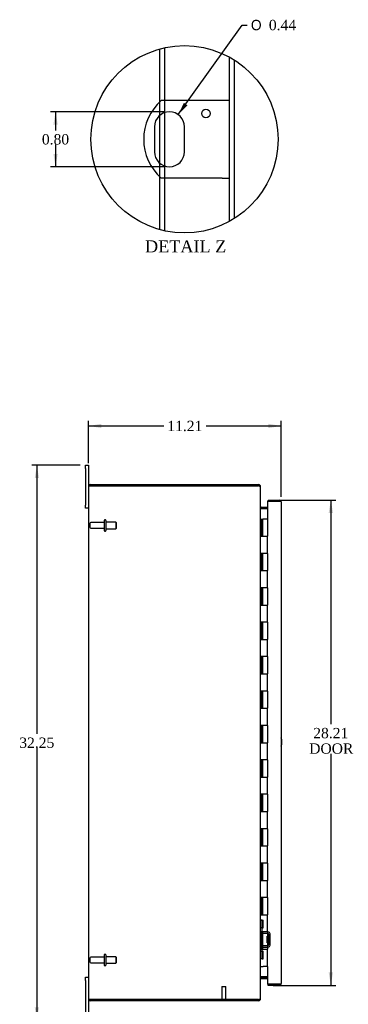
# Model space of a CAD drawing. Header units: inches. Extents: x 9 to 148, y 2 to 98.
# Tile 2 of 8: x 9 to 28, y 31 to 89. Entities that reach past the tile are written whole.
import ezdxf
from ezdxf.enums import TextEntityAlignment as Align

# ---------------------------------------------------------------- set-up
doc = ezdxf.new("R2010")
doc.units = ezdxf.units.IN
doc.header["$MEASUREMENT"] = 0
doc.layers.get('0').update_dxf_attribs({"linetype": 'CONTINUOUS'})
for name, color, linetype in [('COM40153-1', 7, 'CONTINUOUS'), ('COM42780', 7, 'CONTINUOUS'), ('COM48482', 7, 'CONTINUOUS'), ('COM71780-16', 7, 'CONTINUOUS'), ('DEFAULT', 7, 'CONTINUOUS'), ('FET07710', 7, 'CONTINUOUS'), ('HNG10620-26B', 7, 'CONTINUOUS'), ('HNG10620-26C', 7, 'CONTINUOUS'), ('STD21878', 7, 'CONTINUOUS'), ('STD26094', 7, 'CONTINUOUS')]:
    doc.layers.add(name, color=color, linetype=linetype)
doc.styles.add('SEACAD_SOLID_EDGE_ANSI1_SY', font='txt')
doc.styles.add('SEACAD_TIMES_NEW_ROMAN', font='times.ttf')

# ---------------------------------------------------------------- blocks, each defined once
blk = doc.blocks.new('GDIMGGROUP5')
at = {"layer": 'DEFAULT', "linetype": 'Continuous'}
for points in [[(13.36, 65.158), (12.61, 65.033), (13.36, 64.908)], [(23.07, 65.158), (23.07, 64.908), (23.82, 65.033)]]:
    blk.add_hatch(color=136, dxfattribs=at).paths.add_polyline_path(points)
at = {"layer": 'DEFAULT', "color": 136, "linetype": 'Continuous'}
for p, q in [((12.61, 62.862), (12.61, 65.333)), ((23.82, 60.919), (23.82, 65.333)), ((12.61, 65.033), (16.981, 65.033)), ((19.449, 65.033), (23.82, 65.033))]:
    blk.add_line(p, q, dxfattribs=at)
at = {"layer": 'DEFAULT', "color": 136, "linetype": 'Continuous', "style": 'SEACAD_TIMES_NEW_ROMAN'}
blk.add_text('11.21', height=0.6, dxfattribs=at).set_placement((17.191, 65.333), align=Align.TOP_LEFT)
blk = doc.blocks.new('GDIMGGROUP6')
at = {"layer": 'DEFAULT', "linetype": 'Continuous'}
for points in [[(9.48, 62), (9.73, 62), (9.605, 62.75)], [(9.48, 31.25), (9.605, 30.5), (9.73, 31.25)]]:
    blk.add_hatch(color=136, dxfattribs=at).paths.add_polyline_path(points)
at = {"layer": 'DEFAULT', "color": 136, "linetype": 'Continuous'}
for p, q in [((12.123, 62.75), (9.305, 62.75)), ((9.605, 62.75), (9.605, 47.135)), ((9.605, 46.325), (9.605, 30.5)), ((12.123, 30.5), (9.305, 30.5))]:
    blk.add_line(p, q, dxfattribs=at)
at = {"layer": 'DEFAULT', "color": 136, "linetype": 'Continuous', "style": 'SEACAD_TIMES_NEW_ROMAN'}
blk.add_text('32.25', height=0.6, dxfattribs=at).set_placement((8.581, 46.925), align=Align.TOP_LEFT)
blk = doc.blocks.new('GDIMGGROUP21')
at = {"layer": 'DEFAULT', "linetype": 'Continuous'}
for points in [[(26.826, 59.977), (26.701, 60.727), (26.576, 59.977)], [(26.826, 33.272), (26.576, 33.272), (26.701, 32.522)]]:
    blk.add_hatch(color=136, dxfattribs=at).paths.add_polyline_path(points)
at = {"layer": 'DEFAULT', "color": 136, "linetype": 'Continuous'}
for p, q in [((23.353, 60.727), (27.001, 60.727)), ((26.701, 60.727), (26.701, 47.694)), ((26.701, 45.984), (26.701, 32.522)), ((23.353, 32.522), (27.001, 32.522))]:
    blk.add_line(p, q, dxfattribs=at)
at = {"layer": 'DEFAULT', "color": 136, "linetype": 'Continuous', "style": 'SEACAD_TIMES_NEW_ROMAN'}
for s, p in [('28.21', (25.677, 47.484)), ('DOOR', (25.443, 46.584))]:
    blk.add_text(s, height=0.6, dxfattribs=at).set_placement(p, align=Align.TOP_LEFT)
blk = doc.blocks.new('GDIMGGROUP26')
at = {"layer": 'DEFAULT', "linetype": 'Continuous'}
blk.add_hatch(color=136, dxfattribs=at).paths.add_polyline_path([(18.159, 83.812), (17.824, 83.129), (18.362, 83.667)])
at = {"layer": 'DEFAULT', "color": 136, "linetype": 'Continuous'}
for p, q in [((17.824, 83.129), (21.541, 88.332)), ((21.541, 88.332), (21.841, 88.332))]:
    blk.add_line(p, q, dxfattribs=at)
for s, style, p in [('O', 'SEACAD_SOLID_EDGE_ANSI1_SY', (22.051, 88.632)), ('0.44', 'SEACAD_TIMES_NEW_ROMAN', (23.095, 88.632))]:
    blk.add_text(s, height=0.6, dxfattribs=dict(at, style=style)).set_placement(p, align=Align.TOP_LEFT)
blk = doc.blocks.new('GDIMGGROUP27')
at = {"layer": 'DEFAULT', "linetype": 'Continuous'}
for points in [[(10.566, 82.542), (10.816, 82.542), (10.691, 83.292)], [(10.566, 80.842), (10.691, 80.092), (10.816, 80.842)]]:
    blk.add_hatch(color=136, dxfattribs=at).paths.add_polyline_path(points)
at = {"layer": 'DEFAULT', "color": 136, "linetype": 'Continuous'}
for p, q in [((17.016, 83.292), (10.391, 83.292)), ((10.691, 83.292), (10.691, 82.202)), ((10.691, 81.392), (10.691, 80.092)), ((17.016, 80.092), (10.391, 80.092))]:
    blk.add_line(p, q, dxfattribs=at)
at = {"layer": 'DEFAULT', "color": 136, "linetype": 'Continuous', "style": 'SEACAD_TIMES_NEW_ROMAN'}
blk.add_text('0.80', height=0.6, dxfattribs=at).set_placement((9.895, 81.992), align=Align.TOP_LEFT)

msp = doc.modelspace()

# ---------------------------------------------------------------- linework, layer by layer
at = {"color": 7}
msp.add_circle((18.19, 81.692), 5.442, dxfattribs=at)
at = {"layer": 'COM40153-1', "color": 7}
for p, q in [((20.384, 83.942), (16.832, 83.942)), ((20.816, 83.942), (20.384, 83.942)), ((16.442, 82.418), (16.442, 80.966)), ((18.19, 80.966), (18.19, 82.418)), ((20.384, 79.442), (16.832, 79.442)), ((20.384, 79.442), (20.816, 79.442))]:
    msp.add_line(p, q, dxfattribs=at)
msp.add_circle((19.44, 83.194), 0.25, dxfattribs=at)
for centre, radius, start, end in [((18.816, 81.692), 3, 131.4096, 228.5904), ((17.316, 82.418), 0.874, 0, 180), ((17.316, 80.966), 0.874, 180, 0), ((23.11, 46.665), 0.75, 341.2031, 18.7969)]:
    msp.add_arc(centre, radius, start, end, dxfattribs=at)
at = {"layer": 'COM42780', "color": 7}
for p, q in [((22.61, 36.302), (22.652, 36.302)), ((22.702, 36.302), (22.652, 36.302)), ((22.702, 36.302), (22.769, 36.302)), ((22.702, 35.865), (22.702, 36.302)), ((22.705, 36.302), (22.705, 35.865)), ((22.769, 35.865), (22.769, 36.302)), ((22.652, 35.865), (22.61, 35.865)), ((22.702, 35.865), (22.652, 35.865)), ((22.702, 35.865), (22.769, 35.865)), ((22.705, 35.68), (22.705, 35.865)), ((23.04, 35.532), (22.75, 35.537)), ((23.041, 35.627), (22.752, 35.632)), ((23.096, 35.615), (23.041, 35.627)), ((23.087, 34.89), (23.087, 35.484)), ((23.182, 34.89), (23.182, 35.484)), ((22.992, 34.992), (22.992, 35.382)), ((23.087, 35.382), (22.992, 35.382)), ((23.182, 35.312), (22.992, 35.312)), ((23.182, 35.293), (22.992, 35.293)), ((22.992, 35.08), (23.182, 35.08)), ((23.182, 35.062), (22.992, 35.062)), ((22.992, 34.992), (23.087, 34.992)), ((22.61, 34.508), (22.652, 34.508)), ((22.652, 34.508), (22.702, 34.508)), ((22.702, 34.508), (22.769, 34.508)), ((22.702, 34.071), (22.702, 34.508)), ((22.704, 34.377), (22.705, 34.377)), ((22.704, 34.267), (22.704, 34.377)), ((22.704, 34.346), (22.705, 34.346)), ((22.705, 34.508), (22.705, 34.694)), ((22.705, 34.508), (22.705, 34.071)), ((22.75, 34.837), (23.04, 34.842)), ((22.752, 34.742), (23.041, 34.747)), ((22.769, 34.071), (22.769, 34.508)), ((23.041, 34.747), (23.096, 34.758)), ((22.652, 34.071), (22.61, 34.071)), ((22.702, 34.071), (22.652, 34.071)), ((22.702, 34.071), (22.769, 34.071)), ((22.704, 34.267), (22.705, 34.267)), ((22.704, 34.237), (22.704, 34.267)), ((22.704, 34.261), (22.705, 34.261)), ((22.704, 34.237), (22.705, 34.237)), ((22.704, 34.203), (22.704, 34.237)), ((22.704, 34.203), (22.705, 34.203))]:
    msp.add_line(p, q, dxfattribs=at)
for centre, radius, start, end in [((22.753, 35.68), 0.143, 180, 206.9082), ((22.753, 35.68), 0.143, 206.9082, 269), ((22.753, 35.68), 0.048, 180, 269), ((23.039, 35.484), 0.048, 0, 89), ((23.039, 35.484), 0.143, 0, 66.6665), ((22.753, 34.694), 0.143, 153.0918, 180), ((22.753, 34.694), 0.143, 91, 153.0918), ((22.753, 34.694), 0.048, 91, 180), ((23.039, 34.89), 0.048, 271, 0), ((23.039, 34.89), 0.143, 293.3335, 0)]:
    msp.add_arc(centre, radius, start, end, dxfattribs=at)
at = {"layer": 'COM48482', "color": 7}
for p, q in [((17.052, 83.942), (17.052, 87.014)), ((16.764, 83.88), (16.764, 86.944)), ((20.816, 76.925), (20.816, 86.459)), ((21.104, 77.095), (21.104, 86.288)), ((16.764, 83.095), (16.764, 83.88)), ((17.052, 83.251), (17.052, 83.942)), ((16.764, 80.288), (16.764, 83.095)), ((17.052, 80.132), (17.052, 83.251)), ((16.764, 79.503), (16.764, 80.288)), ((17.052, 79.442), (17.052, 80.132)), ((16.764, 76.439), (16.764, 79.503)), ((17.052, 76.37), (17.052, 79.442)), ((12.61, 61.517), (12.61, 31.733)), ((12.616, 61.553), (12.718, 61.553)), ((12.718, 61.552), (12.616, 61.552)), ((12.718, 61.625), (22.502, 61.625)), ((12.718, 61.553), (22.502, 61.553)), ((22.502, 61.552), (12.718, 61.552)), ((22.502, 61.553), (22.502, 61.625)), ((22.586, 61.517), (22.61, 61.517)), ((22.61, 61.492), (22.61, 61.517)), ((22.61, 31.758), (22.61, 61.491)), ((22.646, 60.322), (22.646, 60.25)), ((22.646, 60.322), (23.025, 60.322)), ((22.646, 60.25), (23.025, 60.25)), ((22.646, 60.236), (23.025, 60.236)), ((23.025, 33.013), (22.646, 33.013)), ((22.646, 33), (23.025, 33)), ((22.646, 32.928), (22.646, 33)), ((22.646, 32.928), (23.025, 32.928)), ((12.718, 31.697), (12.616, 31.697)), ((12.616, 31.697), (12.718, 31.697)), ((12.718, 31.697), (22.502, 31.697)), ((22.502, 31.697), (12.718, 31.697)), ((22.502, 31.625), (12.718, 31.625)), ((22.502, 31.697), (22.502, 31.625)), ((22.586, 31.733), (22.61, 31.733)), ((22.61, 31.733), (22.61, 31.757))]:
    msp.add_line(p, q, dxfattribs=at)
for centre, radius, start, end in [((12.718, 61.517), 0.108, 160.5288, 180), ((12.718, 61.517), 0.108, 90, 160.5288), ((22.502, 61.517), 0.108, 0, 90), ((22.502, 61.517), 0.036, 51.2764, 90), ((22.646, 60.358), 0.036, 180, 270), ((22.646, 60.358), 0.108, 259.6032, 270), ((22.646, 32.892), 0.036, 90, 180), ((22.646, 32.892), 0.108, 90, 100.3965), ((12.718, 31.733), 0.108, 180, 199.4712), ((12.718, 31.733), 0.108, 199.4712, 270), ((22.502, 31.733), 0.108, 270, 360), ((22.502, 31.733), 0.036, 270, 308.7236)]:
    msp.add_arc(centre, radius, start, end, dxfattribs=at)
for centre, start_param, end_param in [((12.718, 61.517), 2.801756, 3.141593), ((12.718, 31.733), 3.141593, 3.48143)]:
    msp.add_ellipse(centre, major_axis=(0.108, 0), ratio=0.997813, start_param=start_param, end_param=end_param, dxfattribs=at)
for points, knots in [([(22.61, 61.491), (22.61, 61.496), (22.607, 61.501), (22.596, 61.511), (22.588, 61.516), (22.568, 61.527), (22.556, 61.532), (22.53, 61.542), (22.516, 61.547), (22.502, 61.552)], [0, 0, 0, 0, 0.25, 0.25, 0.5, 0.5, 0.75, 0.75, 1, 1, 1, 1]), ([(22.61, 60.34), (22.61, 60.329), (22.611, 60.319), (22.613, 60.298), (22.614, 60.288), (22.618, 60.274), (22.62, 60.269), (22.623, 60.26), (22.625, 60.255), (22.63, 60.247), (22.632, 60.243), (22.637, 60.239), (22.639, 60.238), (22.642, 60.237), (22.644, 60.236), (22.646, 60.236)], [0, 0, 0, 0, 0.25, 0.25, 0.5, 0.5, 0.625, 0.625, 0.75, 0.75, 0.875, 0.875, 0.9375, 0.9375, 1, 1, 1, 1]), ([(22.646, 33.013), (22.644, 33.013), (22.642, 33.013), (22.639, 33.011), (22.637, 33.01), (22.632, 33.006), (22.63, 33.002), (22.625, 32.994), (22.623, 32.99), (22.62, 32.98), (22.618, 32.976), (22.614, 32.961), (22.613, 32.951), (22.611, 32.93), (22.61, 32.92), (22.61, 32.91)], [0, 0, 0, 0, 0.0625, 0.0625, 0.125, 0.125, 0.25, 0.25, 0.375, 0.375, 0.5, 0.5, 0.75, 0.75, 1, 1, 1, 1]), ([(22.502, 31.697), (22.516, 31.702), (22.53, 31.707), (22.556, 31.717), (22.568, 31.722), (22.588, 31.733), (22.596, 31.738), (22.607, 31.748), (22.61, 31.753), (22.61, 31.758)], [0, 0, 0, 0, 0.25, 0.25, 0.5, 0.5, 0.75, 0.75, 1, 1, 1, 1])]:
    msp.add_open_spline(points, degree=3, knots=knots, dxfattribs=at)
at = {"layer": 'COM71780-16', "color": 7}
for p, q in [((23.053, 60.727), (23.053, 60.655)), ((23.053, 60.727), (23.712, 60.727)), ((23.712, 60.655), (23.025, 60.655)), ((23.025, 60.655), (23.025, 59.625)), ((23.053, 60.655), (23.712, 60.655)), ((23.814, 60.655), (23.712, 60.655)), ((23.712, 60.655), (23.814, 60.655)), ((23.82, 60.619), (23.82, 32.63)), ((23.025, 33.625), (23.025, 32.594)), ((23.025, 32.594), (23.712, 32.594)), ((23.053, 32.522), (23.053, 32.594)), ((23.712, 32.594), (23.053, 32.594)), ((23.712, 32.522), (23.053, 32.522)), ((23.712, 32.594), (23.814, 32.594)), ((23.814, 32.594), (23.712, 32.594))]:
    msp.add_line(p, q, dxfattribs=at)
for centre, start, end in [((23.712, 60.619), 19.4712, 90), ((23.712, 60.619), 0, 19.4712), ((23.712, 32.63), 340.5288, 360), ((23.712, 32.63), 270, 340.5288)]:
    msp.add_arc(centre, 0.108, start, end, dxfattribs=at)
for centre, start_param, end_param in [((23.712, 60.619), 3.141593, 3.48143), ((23.712, 32.63), 2.801756, 3.141593)]:
    msp.add_ellipse(centre, major_axis=(-0.108, 0), ratio=0.997813, start_param=start_param, end_param=end_param, dxfattribs=at)
at = {"layer": 'FET07710', "color": 7}
for p, q in [((12.423, 62.562), (12.423, 62.75)), ((12.423, 62.75), (12.61, 62.75)), ((12.423, 62.562), (12.423, 60.437)), ((12.61, 62.75), (12.61, 62.562)), ((12.61, 62.562), (12.61, 61.517)), ((12.423, 60.25), (12.423, 60.437)), ((12.61, 60.25), (12.423, 60.25)), ((12.423, 32.812), (12.423, 33)), ((12.423, 33), (12.61, 33)), ((12.423, 32.812), (12.423, 30.687)), ((12.61, 31.733), (12.61, 30.687))]:
    msp.add_line(p, q, dxfattribs=at)
at = {"layer": 'HNG10620-26B', "color": 7}
for p, q in [((22.61, 59.625), (22.636, 59.625)), ((22.636, 59.625), (22.654, 59.625)), ((22.654, 59.625), (22.696, 59.625)), ((22.654, 59.625), (22.654, 58.625)), ((22.696, 59.625), (22.696, 58.625)), ((22.654, 58.625), (22.763, 58.625)), ((22.763, 58.625), (23.025, 58.625)), ((23.025, 57.625), (23.025, 58.625)), ((22.763, 57.625), (22.654, 57.625)), ((22.654, 57.625), (22.654, 56.625)), ((22.696, 57.625), (22.696, 56.625)), ((23.025, 57.625), (22.763, 57.625)), ((22.654, 56.625), (22.763, 56.625)), ((22.763, 56.625), (23.025, 56.625)), ((23.025, 55.625), (23.025, 56.625)), ((22.763, 55.625), (22.654, 55.625)), ((22.654, 55.625), (22.654, 54.625)), ((22.696, 55.625), (22.696, 54.625)), ((23.025, 55.625), (22.763, 55.625)), ((22.654, 54.625), (22.763, 54.625)), ((22.763, 54.625), (23.025, 54.625)), ((23.025, 53.625), (23.025, 54.625)), ((22.763, 53.625), (22.654, 53.625)), ((22.654, 53.625), (22.654, 52.625)), ((22.696, 53.625), (22.696, 52.625)), ((23.025, 53.625), (22.763, 53.625)), ((22.654, 52.625), (22.763, 52.625)), ((22.763, 52.625), (23.025, 52.625)), ((23.025, 51.625), (23.025, 52.625)), ((22.763, 51.625), (22.654, 51.625)), ((22.654, 51.625), (22.654, 50.625)), ((22.696, 51.625), (22.696, 50.625)), ((23.025, 51.625), (22.763, 51.625)), ((22.654, 50.625), (22.763, 50.625)), ((22.763, 50.625), (23.025, 50.625)), ((23.025, 49.625), (23.025, 50.625)), ((22.763, 49.625), (22.654, 49.625)), ((22.654, 49.625), (22.654, 48.625)), ((22.696, 49.625), (22.696, 48.625)), ((23.025, 49.625), (22.763, 49.625)), ((22.654, 48.625), (22.763, 48.625)), ((22.763, 48.625), (23.025, 48.625)), ((23.025, 47.625), (23.025, 48.625)), ((22.763, 47.625), (22.654, 47.625)), ((22.654, 47.625), (22.654, 46.625)), ((22.696, 47.625), (22.696, 46.625)), ((23.025, 47.625), (22.763, 47.625)), ((22.654, 46.625), (22.763, 46.625)), ((22.763, 46.625), (23.025, 46.625)), ((23.025, 45.625), (23.025, 46.625)), ((22.763, 45.625), (22.654, 45.625)), ((22.654, 45.625), (22.654, 44.625)), ((22.696, 45.625), (22.696, 44.625)), ((23.025, 45.625), (22.763, 45.625)), ((22.654, 44.625), (22.763, 44.625)), ((22.763, 44.625), (23.025, 44.625)), ((23.025, 43.625), (23.025, 44.625)), ((22.763, 43.625), (22.654, 43.625)), ((22.654, 43.625), (22.654, 42.625)), ((22.696, 43.625), (22.696, 42.625)), ((23.025, 43.625), (22.763, 43.625)), ((22.654, 42.625), (22.763, 42.625)), ((22.763, 42.625), (23.025, 42.625)), ((23.025, 41.625), (23.025, 42.625)), ((22.763, 41.625), (22.654, 41.625)), ((22.654, 41.625), (22.654, 40.625)), ((22.696, 41.625), (22.696, 40.625)), ((23.025, 41.625), (22.763, 41.625)), ((22.654, 40.625), (22.763, 40.625)), ((22.763, 40.625), (23.025, 40.625)), ((23.025, 39.625), (23.025, 40.625)), ((22.763, 39.625), (22.654, 39.625)), ((22.654, 39.625), (22.654, 38.625)), ((22.696, 39.625), (22.696, 38.625)), ((23.025, 39.625), (22.763, 39.625)), ((22.654, 38.625), (22.763, 38.625)), ((22.763, 38.625), (23.025, 38.625)), ((23.025, 37.625), (23.025, 38.625)), ((22.763, 37.625), (22.654, 37.625)), ((22.654, 37.625), (22.654, 36.625)), ((22.696, 37.625), (22.696, 36.625)), ((23.025, 37.625), (22.763, 37.625)), ((22.654, 36.625), (22.763, 36.625)), ((22.763, 36.625), (23.025, 36.625)), ((23.025, 35.625), (23.025, 36.625)), ((22.763, 35.625), (22.654, 35.625)), ((22.654, 35.625), (22.654, 34.625)), ((22.696, 35.625), (22.696, 34.625)), ((23.025, 35.625), (22.763, 35.625)), ((22.654, 34.625), (22.763, 34.625)), ((22.763, 34.625), (23.025, 34.625)), ((23.025, 33.625), (23.025, 34.625)), ((22.61, 33.625), (22.636, 33.625)), ((22.636, 33.625), (22.763, 33.625)), ((23.025, 33.625), (22.763, 33.625))]:
    msp.add_line(p, q, dxfattribs=at)
at = {"layer": 'HNG10620-26C', "color": 7}
for p, q in [((23.025, 59.625), (22.717, 59.625)), ((22.717, 59.625), (22.717, 58.625)), ((23.025, 59.625), (23.025, 58.625)), ((22.763, 58.625), (23.025, 58.625)), ((23.025, 57.625), (23.025, 58.625)), ((22.717, 57.625), (22.717, 56.625)), ((23.025, 57.625), (22.763, 57.625)), ((23.025, 57.625), (23.025, 56.625)), ((22.763, 56.625), (23.025, 56.625)), ((23.025, 55.625), (23.025, 56.625)), ((22.717, 55.625), (22.717, 54.625)), ((23.025, 55.625), (22.763, 55.625)), ((23.025, 55.625), (23.025, 54.625)), ((22.763, 54.625), (23.025, 54.625)), ((23.025, 53.625), (23.025, 54.625)), ((22.717, 53.625), (22.717, 52.625)), ((23.025, 53.625), (22.763, 53.625)), ((23.025, 53.625), (23.025, 52.625)), ((22.763, 52.625), (23.025, 52.625)), ((23.025, 51.625), (23.025, 52.625)), ((22.717, 51.625), (22.717, 50.625)), ((23.025, 51.625), (22.763, 51.625)), ((23.025, 51.625), (23.025, 50.625)), ((22.763, 50.625), (23.025, 50.625)), ((23.025, 49.625), (23.025, 50.625)), ((22.717, 49.625), (22.717, 48.625)), ((23.025, 49.625), (22.763, 49.625)), ((23.025, 49.625), (23.025, 48.625)), ((22.763, 48.625), (23.025, 48.625)), ((23.025, 47.625), (23.025, 48.625)), ((22.717, 47.625), (22.717, 46.625)), ((23.025, 47.625), (22.763, 47.625)), ((23.025, 47.625), (23.025, 46.625)), ((22.763, 46.625), (23.025, 46.625)), ((23.025, 45.625), (23.025, 46.625)), ((22.717, 45.625), (22.717, 44.625)), ((23.025, 45.625), (22.763, 45.625)), ((23.025, 45.625), (23.025, 44.625)), ((22.763, 44.625), (23.025, 44.625)), ((23.025, 43.625), (23.025, 44.625)), ((22.717, 43.625), (22.717, 42.625)), ((23.025, 43.625), (22.763, 43.625)), ((23.025, 43.625), (23.025, 42.625)), ((22.763, 42.625), (23.025, 42.625)), ((23.025, 41.625), (23.025, 42.625)), ((22.717, 41.625), (22.717, 40.625)), ((23.025, 41.625), (22.763, 41.625)), ((23.025, 41.625), (23.025, 40.625)), ((22.763, 40.625), (23.025, 40.625)), ((23.025, 39.625), (23.025, 40.625)), ((22.717, 39.625), (22.717, 38.625)), ((23.025, 39.625), (22.763, 39.625)), ((23.025, 39.625), (23.025, 38.625)), ((22.763, 38.625), (23.025, 38.625)), ((23.025, 37.625), (23.025, 38.625)), ((22.717, 37.625), (22.717, 36.625)), ((23.025, 37.625), (22.763, 37.625)), ((23.025, 37.625), (23.025, 36.625)), ((22.763, 36.625), (23.025, 36.625)), ((23.025, 35.625), (23.025, 36.625)), ((22.717, 35.625), (22.717, 34.625)), ((23.025, 35.625), (22.763, 35.625)), ((23.025, 35.625), (23.025, 34.625)), ((22.763, 34.625), (23.025, 34.625)), ((23.025, 33.625), (23.025, 34.625))]:
    msp.add_line(p, q, dxfattribs=at)
at = {"layer": 'STD21878', "color": 7}
for p, q in [((20.353, 32.447), (20.603, 32.447)), ((20.353, 32.447), (20.353, 31.728)), ((20.603, 31.728), (20.603, 32.447)), ((20.337, 31.728), (20.618, 31.728)), ((20.337, 31.728), (20.337, 31.697)), ((20.337, 31.697), (20.337, 31.697)), ((20.618, 31.697), (20.618, 31.728)), ((20.618, 31.697), (20.618, 31.697))]:
    msp.add_line(p, q, dxfattribs=at)
at = {"layer": 'STD26094', "color": 7}
for p, q in [((13.519, 59.545), (13.519, 58.955)), ((13.589, 59.575), (13.549, 59.575)), ((13.619, 59.545), (13.619, 58.955)), ((12.682, 59.355), (12.682, 59.145)), ((13.519, 59.415), (12.742, 59.415)), ((12.742, 59.085), (13.519, 59.085)), ((14.206, 59.437), (13.619, 59.437)), ((13.619, 59.062), (14.206, 59.062)), ((14.206, 59.437), (14.206, 59.062)), ((14.244, 59.4), (14.206, 59.437)), ((14.206, 59.062), (14.244, 59.1)), ((14.244, 59.1), (14.244, 59.4)), ((13.549, 58.925), (13.589, 58.925)), ((12.682, 34.105), (12.682, 33.895)), ((13.519, 34.165), (12.742, 34.165)), ((12.742, 33.835), (13.519, 33.835)), ((13.519, 34.295), (13.519, 33.705)), ((13.589, 34.325), (13.549, 34.325)), ((13.619, 34.295), (13.619, 33.705)), ((14.206, 34.187), (13.619, 34.187)), ((13.619, 33.812), (14.206, 33.812)), ((14.206, 34.187), (14.206, 33.812)), ((14.244, 34.15), (14.206, 34.187)), ((14.206, 33.812), (14.244, 33.85)), ((14.244, 33.85), (14.244, 34.15)), ((13.549, 33.675), (13.589, 33.675))]:
    msp.add_line(p, q, dxfattribs=at)
for centre, radius, start, end in [((13.549, 59.545), 0.03, 90, 180), ((13.589, 59.545), 0.03, 0, 90), ((12.742, 59.355), 0.06, 90, 180), ((12.742, 59.145), 0.06, 180, 270), ((13.549, 58.955), 0.03, 180, 270), ((13.589, 58.955), 0.03, 270, 0), ((12.742, 34.105), 0.06, 90, 180), ((12.742, 33.895), 0.06, 180, 270), ((13.549, 34.295), 0.03, 90, 180), ((13.589, 34.295), 0.03, 0, 90), ((13.549, 33.705), 0.03, 180, 270), ((13.589, 33.705), 0.03, 270, 0)]:
    msp.add_arc(centre, radius, start, end, dxfattribs=at)

# ---------------------------------------------------------------- block references
at = {"layer": 'DEFAULT', "color": 7}
for name in ['GDIMGGROUP26', 'GDIMGGROUP27', 'GDIMGGROUP5', 'GDIMGGROUP6', 'GDIMGGROUP21']:
    msp.add_blockref(name, (0, 0), dxfattribs=at)

# ---------------------------------------------------------------- texts
at = {"layer": 'DEFAULT', "color": 7, "style": 'SEACAD_TIMES_NEW_ROMAN'}
msp.add_text('DETAIL Z', height=0.7, dxfattribs=at).set_placement((15.893, 75.819), align=Align.TOP_LEFT)

doc.saveas('drawing.dxf')
